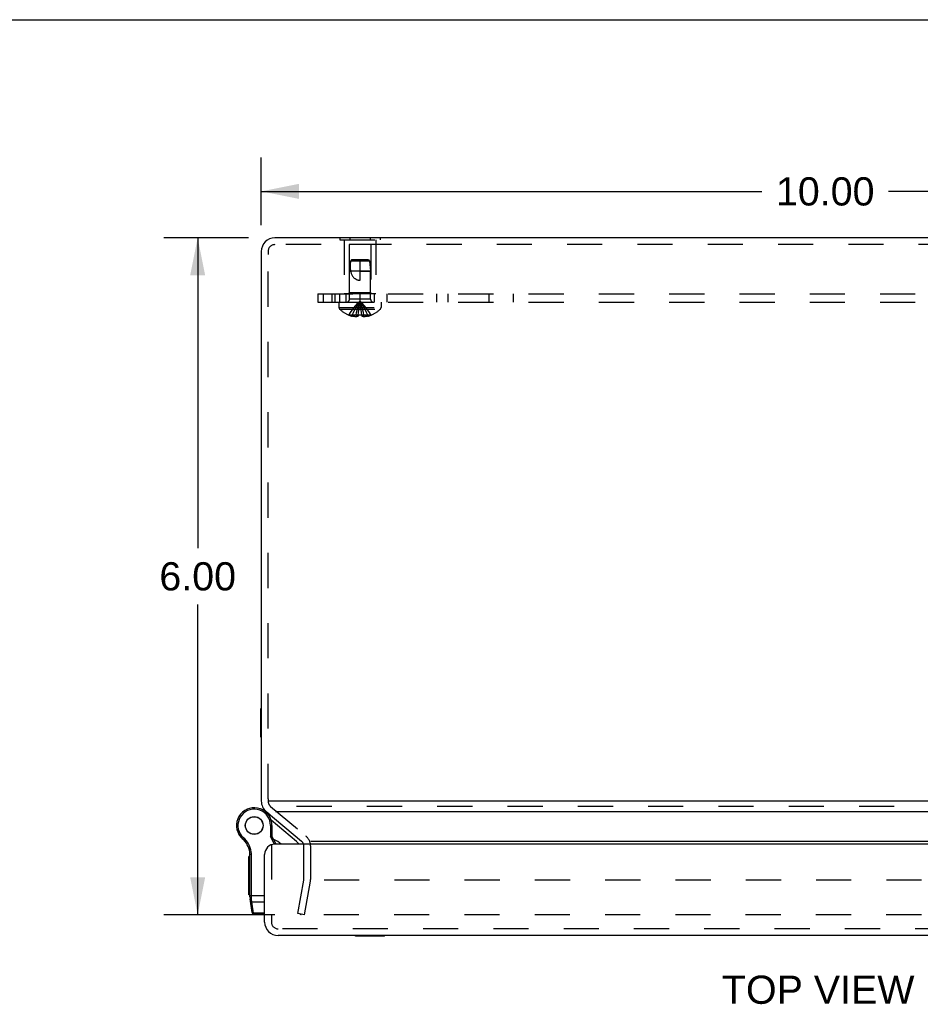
# Model space of a CAD drawing. Header units: inches. Extents: x 0 to 56.7, y 0 to 36.7.
# Tile 15 of 37: x 14.2 to 22.2, y 27.9 to 36.7. Entities that reach past the tile are written whole.
import ezdxf

# ---------------------------------------------------------------- set-up
doc = ezdxf.new("R2010")
doc.units = ezdxf.units.IN
doc.header["$LTSCALE"] = 3.116667
doc.header["$MEASUREMENT"] = 0
doc.linetypes.add('HIDDEN', pattern=[0.2, 0.1, -0.1])
doc.layers.get('0').update_dxf_attribs({"linetype": 'CONTINUOUS'})
for name, color, linetype in [('DEFAULT_2', 8, 'HIDDEN'), ('DIMENSIONS', 7, 'CONTINUOUS'), ('DOOR_ASSEMBLY', 7, 'CONTINUOUS'), ('SUBPANEL', 7, 'CONTINUOUS')]:
    doc.layers.add(name, color=color, linetype=linetype)
doc.styles.get("Standard").update_dxf_attribs({"font": 'arial.ttf'})
doc.dimstyles.new('DIMSTYLE_1', dxfattribs={"dimtxt": 0.25, "dimasz": 0.333333, "dimexe": 0.09, "dimexo": 0.07, "dimgap": 0.0375, "dimtad": 0, "dimtih": 1, "dimtoh": 1, "dimzin": 4, "dimdsep": 46, "dimtxsty": 'Standard', "dimblk": '_FILLED', "dimblk1": '_FILLED', "dimblk2": '_FILLED', "dimcen": 0.09, "dimadec": 3, "dimazin": 1, "dimtfac": 1, "dimtdec": 3, "dimtofl": 0, "dimtmove": 0, "dimatfit": 3, "dimldrblk": '_FILLED', "dimfxl": 0, "dimtolj": 1, "dimtzin": 4, "dimarcsym": 0})

# ---------------------------------------------------------------- blocks, each defined once
blk = doc.blocks.new('_FILLED')
at = {"color": 0, "linetype": 'ByBlock'}
blk.add_solid([(0, 0), (-1, 0.2), (-1, -0.2)], dxfattribs=at)
blk = doc.blocks.new('*D11')
at = {"layer": 'DIMENSIONS', "color": 2, "linetype": 'Continuous'}
for p, q in [((16.1957, 34.7327), (15.4449, 34.7327)), ((15.7449, 34.7327), (15.7449, 31.9826)), ((15.7449, 28.7324), (15.7449, 31.4826)), ((16.4296, 28.7324), (15.4449, 28.7324))]:
    blk.add_line(p, q, dxfattribs=at)
at = {"layer": 'DIMENSIONS', "color": 2, "linetype": 'Continuous', "xscale": 0.3333333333, "yscale": 0.3333333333, "zscale": 0.3333333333}
for p, rotation in [((15.7449, 34.7327), 90), ((15.7449, 28.7324), 270)]:
    blk.add_blockref('_FILLED', p, dxfattribs=dict(at, rotation=rotation))
at = {"layer": 'DIMENSIONS', "color": 2, "linetype": 'Continuous', "insert": (15.7449, 31.8576), "char_height": 0.25, "width": 0.679368, "attachment_point": 2, "line_spacing_factor": 0.9}
blk.add_mtext('6.00', dxfattribs=at)
blk = doc.blocks.new('*D12')
at = {"layer": 'DIMENSIONS', "color": 2, "linetype": 'Continuous'}
for p, q in [((16.3091, 34.8461), (16.3091, 35.4447)), ((26.3091, 34.8461), (26.3091, 35.4447)), ((16.3091, 35.1447), (20.7473, 35.1447)), ((26.3091, 35.1447), (21.8709, 35.1447))]:
    blk.add_line(p, q, dxfattribs=at)
at = {"layer": 'DIMENSIONS', "color": 2, "linetype": 'Continuous', "xscale": 0.3333333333, "yscale": 0.3333333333, "zscale": 0.3333333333, "rotation": 180}
blk.add_blockref('_FILLED', (16.3091, 35.1447), dxfattribs=at)
at = {"layer": 'DIMENSIONS', "color": 2, "linetype": 'Continuous', "xscale": 0.3333333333, "yscale": 0.3333333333, "zscale": 0.3333333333}
blk.add_blockref('_FILLED', (26.3091, 35.1447), dxfattribs=at)
at = {"layer": 'DIMENSIONS', "color": 2, "linetype": 'Continuous', "insert": (21.3091, 35.2697), "char_height": 0.25, "width": 0.873606, "attachment_point": 2, "line_spacing_factor": 0.9}
blk.add_mtext('10.00', dxfattribs=at)

msp = doc.modelspace()

# ---------------------------------------------------------------- linework, layer by layer
at = {"color": 7, "linetype": 'Continuous'}
for p, q in [((0, 36.6667), (56.6667, 36.6667)), ((17.0039, 34.7367), (17.0039, 34.7327)), ((17.0039, 34.7367), (17.3642, 34.7367)), ((17.094, 34.7367), (17.094, 34.7327)), ((17.2741, 34.7367), (17.2741, 34.7327)), ((17.3642, 34.7367), (17.3642, 34.7327)), ((16.3051, 30.3057), (16.3051, 30.5617)), ((16.3051, 30.5617), (16.3091, 30.5617)), ((16.3051, 30.3057), (16.3091, 30.3057)), ((16.371, 29.7397), (16.3691, 29.7397)), ((16.6498, 29.3971), (16.6498, 29.3978))]:
    msp.add_line(p, q, dxfattribs=at)
at = {"color": 3, "linetype": 'Continuous'}
for p, q in [((26.1891, 34.7327), (16.4291, 34.7327)), ((16.3091, 34.6127), (16.3091, 29.7397)), ((26.2887, 29.7397), (16.371, 29.7397)), ((16.3519, 29.6478), (16.6653, 29.3848)), ((16.4346, 29.6478), (26.2842, 29.6478)), ((16.7479, 29.3848), (25.9683, 29.3848))]:
    msp.add_line(p, q, dxfattribs=at)
for centre, start, end in [((16.4291, 34.6127), 90, 180), ((16.4291, 29.7397), 180, 230)]:
    msp.add_arc(centre, 0.12, start, end, dxfattribs=at)
at = {"layer": 'DEFAULT_2', "color": 8, "linetype": 'HIDDEN'}
for p, q in [((26.1891, 34.6727), (16.4291, 34.6727)), ((17.0039, 34.7327), (17.0039, 34.7157)), ((17.0039, 34.7157), (17.3642, 34.7157)), ((17.0441, 34.7157), (17.0441, 34.2367)), ((17.0891, 34.6742), (17.0891, 34.2467)), ((17.2791, 34.6742), (17.0891, 34.6742)), ((17.094, 34.7327), (17.094, 34.7157)), ((17.2741, 34.7327), (17.2741, 34.7157)), ((17.2791, 34.6742), (17.2791, 34.2467)), ((17.3241, 34.7157), (17.3241, 34.2367)), ((17.3642, 34.7327), (17.3642, 34.7157)), ((16.3691, 34.6127), (16.3691, 34.5864)), ((16.3691, 29.7591), (16.3691, 34.5864)), ((17.0991, 34.5268), (17.0901, 34.4367)), ((17.1101, 34.5367), (17.0991, 34.5268)), ((17.0991, 34.5268), (17.1048, 34.5319)), ((17.269, 34.5268), (17.0991, 34.5268)), ((17.1048, 34.5319), (17.1101, 34.5367)), ((17.2581, 34.5367), (17.1101, 34.5367)), ((17.1841, 34.3567), (17.1841, 34.5367)), ((17.2581, 34.5367), (17.269, 34.5268)), ((17.269, 34.5268), (17.2781, 34.4367)), ((17.0901, 34.1899), (17.0901, 34.4367)), ((17.2781, 34.4367), (17.0901, 34.4367)), ((17.1841, 34.4367), (17.2781, 34.4367)), ((17.2781, 34.1899), (17.2781, 34.4367)), ((17.3241, 34.2367), (17.0441, 34.2367)), ((17.0891, 34.2467), (17.0791, 34.2367)), ((17.2791, 34.2467), (17.0891, 34.2467)), ((17.2791, 34.2467), (17.2891, 34.2367)), ((16.9976, 34.1617), (16.9976, 34.1152)), ((16.9976, 34.1617), (17.3706, 34.1617)), ((17.2781, 34.1899), (17.0901, 34.1899)), ((17.1926, 34.113), (17.1899, 34.1335)), ((17.3706, 34.1617), (17.3706, 34.1152)), ((16.9976, 34.1152), (17.3706, 34.1152)), ((17.0038, 34.1007), (17.3643, 34.1007)), ((17.0848, 34.0488), (17.0846, 34.0484)), ((17.0858, 34.0484), (17.0848, 34.0488)), ((17.1686, 34.0484), (17.0858, 34.0484)), ((17.1156, 34.0484), (17.1156, 34.0383)), ((17.1492, 34.0484), (17.1492, 34.0334)), ((17.1686, 34.0484), (17.1707, 34.0708)), ((17.1686, 34.0488), (17.1686, 34.0484)), ((17.1686, 34.0484), (17.1686, 34.0383)), ((17.1951, 34.0921), (17.1926, 34.1132)), ((17.1974, 34.0705), (17.1951, 34.0923)), ((17.1996, 34.0484), (17.1974, 34.0708)), ((17.1995, 34.0488), (17.1996, 34.0484)), ((17.1996, 34.0484), (17.1996, 34.0383)), ((17.2823, 34.0484), (17.1996, 34.0484)), ((17.219, 34.0484), (17.219, 34.0334)), ((17.2526, 34.0484), (17.2526, 34.0383)), ((17.2823, 34.0484), (17.2833, 34.0488)), ((17.2833, 34.0488), (17.2836, 34.0484)), ((16.3691, 29.7591), (16.3691, 29.7397)), ((16.3905, 29.6937), (16.7038, 29.4308)), ((26.2842, 29.6937), (16.4346, 29.6937)), ((16.6867, 29.0501), (16.6867, 29.3388)), ((16.7467, 29.0501), (16.7467, 29.3388)), ((16.6335, 28.7428), (16.6858, 29.0397)), ((16.6926, 28.7324), (16.7449, 29.0292)), ((25.9037, 29.0397), (16.7585, 29.0397)), ((16.6926, 28.7324), (16.6335, 28.7428)), ((25.9018, 28.7324), (16.6629, 28.7324))]:
    msp.add_line(p, q, dxfattribs=at)
for points in [[(17.0991, 34.5268), (17.0982, 34.5153), (17.0975, 34.5037), (17.097, 34.4919), (17.0969, 34.4802), (17.0971, 34.4687), (17.0977, 34.4575), (17.0986, 34.4469), (17.1, 34.4367)], [(17.1, 34.4367), (17.1021, 34.4294), (17.1044, 34.4225), (17.1069, 34.416), (17.1095, 34.41), (17.1123, 34.4044), (17.1152, 34.3993), (17.1182, 34.3945), (17.1212, 34.3902), (17.1243, 34.3863), (17.1274, 34.3827), (17.1305, 34.3794), (17.1337, 34.3764), (17.1369, 34.3737), (17.1401, 34.3713), (17.1433, 34.3691), (17.1465, 34.367), (17.1498, 34.3652), (17.1532, 34.3635), (17.1568, 34.362), (17.1604, 34.3606), (17.1642, 34.3595), (17.1681, 34.3585), (17.172, 34.3577), (17.176, 34.3572), (17.18, 34.3568), (17.1841, 34.3567)], [(17.0848, 34.0488), (17.0985, 34.0708), (17.1133, 34.0923), (17.1293, 34.1132), (17.1464, 34.1335), (17.1647, 34.1532), (17.1841, 34.1724)], [(17.1156, 34.0484), (17.125, 34.0705), (17.1352, 34.0921), (17.1463, 34.113), (17.1581, 34.1334), (17.1707, 34.1532), (17.1841, 34.1724)], [(17.1492, 34.0484), (17.154, 34.0705), (17.1592, 34.0921), (17.1648, 34.113), (17.1708, 34.1334), (17.1772, 34.1532), (17.1841, 34.1724)], [(17.1707, 34.0705), (17.173, 34.0923), (17.1755, 34.1132), (17.1782, 34.1335), (17.181, 34.1532), (17.1841, 34.1724)], [(17.173, 34.0921), (17.1755, 34.113), (17.1782, 34.1334), (17.181, 34.1532), (17.1841, 34.1724)], [(17.1899, 34.1334), (17.1871, 34.1532), (17.1841, 34.1724)], [(17.1899, 34.1335), (17.1871, 34.1532), (17.1841, 34.1724)], [(17.219, 34.0484), (17.2141, 34.0705), (17.2089, 34.0921), (17.2033, 34.113), (17.1973, 34.1334), (17.1909, 34.1532), (17.1841, 34.1724)], [(17.2526, 34.0484), (17.2431, 34.0705), (17.2329, 34.0921), (17.2219, 34.113), (17.21, 34.1334), (17.1974, 34.1532), (17.1841, 34.1724)], [(17.2833, 34.0488), (17.2696, 34.0708), (17.2548, 34.0923), (17.2388, 34.1132), (17.2217, 34.1335), (17.2034, 34.1532), (17.1841, 34.1724)], [(17.1492, 34.0334), (17.1451, 34.0337), (17.1411, 34.034), (17.137, 34.0345), (17.1329, 34.035), (17.1287, 34.0357), (17.1244, 34.0364), (17.12, 34.0373), (17.1156, 34.0383)], [(17.1686, 34.0383), (17.1661, 34.0374), (17.1637, 34.0365), (17.1613, 34.0358), (17.1589, 34.0351), (17.1564, 34.0345), (17.154, 34.0341), (17.1516, 34.0337), (17.1492, 34.0334)], [(17.1995, 34.0488), (17.1944, 34.0485), (17.1892, 34.0484), (17.1841, 34.0484), (17.1789, 34.0484), (17.1737, 34.0485), (17.1686, 34.0488)], [(17.219, 34.0334), (17.2165, 34.0337), (17.2141, 34.0341), (17.2117, 34.0345), (17.2093, 34.0351), (17.2068, 34.0358), (17.2044, 34.0365), (17.202, 34.0374), (17.1996, 34.0383)], [(17.2526, 34.0383), (17.2481, 34.0373), (17.2437, 34.0364), (17.2394, 34.0357), (17.2352, 34.035), (17.2311, 34.0345), (17.227, 34.034), (17.223, 34.0337), (17.219, 34.0334)], [(16.6549, 28.7403), (16.6549, 28.7404), (16.6549, 28.741), (16.655, 28.7416)], [(16.6629, 28.7324), (16.6623, 28.7324), (16.6616, 28.7325), (16.661, 28.7326), (16.6604, 28.7328), (16.6598, 28.733), (16.6592, 28.7333), (16.6587, 28.7336), (16.6582, 28.7339), (16.6577, 28.7343), (16.6572, 28.7347), (16.6568, 28.7352), (16.6564, 28.7357), (16.6561, 28.7362), (16.6557, 28.7368), (16.6555, 28.7373), (16.6553, 28.7379), (16.6551, 28.7385), (16.655, 28.7391), (16.6549, 28.7398), (16.6549, 28.7403)]]:
    msp.add_lwpolyline(points, dxfattribs=at)
for centre, radius, start, end in [((16.4291, 34.6127), 0.06, 90, 180), ((17.0619, 34.1899), 0.0282, 270, 360), ((17.3063, 34.1899), 0.0282, 180, 270), ((17.0176, 34.1152), 0.02, 180, 226.4862), ((17.1841, 34.2905), 0.2618, 226.4862, 247.66431), ((17.1841, 34.2905), 0.2614, 247.91062, 254.80589), ((17.1841, 34.2905), 0.2614, 285.19411, 292.08938), ((17.1841, 34.2905), 0.2618, 292.33569, 313.5138), ((17.3506, 34.1152), 0.02, 313.5138, 360), ((16.4291, 29.7397), 0.06, 180, 230), ((16.6267, 29.3388), 0.12, 0, 50), ((16.6267, 29.3388), 0.06, 0.67894, 50), ((16.6267, 29.0501), 0.06, 350, 360), ((16.6267, 29.0501), 0.12, 350, 360)]:
    msp.add_arc(centre, radius, start, end, dxfattribs=at)
at = {"layer": 'DOOR_ASSEMBLY', "color": 7, "linetype": 'Continuous'}
for p, q in [((16.304, 29.6702), (16.3036, 29.6704)), ((16.3705, 29.6203), (16.3763, 29.6273)), ((16.3907, 29.5237), (16.3907, 29.4255)), ((16.4037, 29.5237), (16.3907, 29.5237)), ((16.6222, 29.3818), (16.3963, 29.5713)), ((16.4037, 29.5237), (16.4037, 29.4287)), ((16.1102, 29.4443), (16.1214, 29.4509)), ((16.1102, 29.4443), (16.1214, 29.4508)), ((16.1102, 29.4443), (16.1102, 29.4443)), ((16.1214, 29.4508), (16.1214, 29.4509)), ((16.1401, 29.4083), (16.1486, 29.4182)), ((16.4037, 29.4287), (16.3907, 29.4255)), ((16.4258, 29.3581), (16.3907, 29.4255)), ((16.4404, 29.3582), (16.4037, 29.4287)), ((16.1985, 28.909), (16.1985, 29.2494)), ((16.2085, 29.2494), (16.1985, 29.2494)), ((16.2085, 29.241), (16.1985, 29.241)), ((16.207, 29.2876), (16.2199, 29.2896)), ((16.2085, 28.8919), (16.2085, 29.2684)), ((16.2085, 29.2684), (16.2215, 29.2684)), ((16.2215, 28.8881), (16.2215, 29.2684)), ((16.2085, 29.1891), (16.1985, 29.1891)), ((16.2085, 29.1807), (16.1985, 29.1807)), ((16.2085, 29.1107), (16.1985, 29.1107)), ((16.2085, 28.9092), (16.1985, 28.9092)), ((16.2085, 28.909), (16.1985, 28.909)), ((16.2085, 28.9038), (16.3385, 28.9038)), ((16.2183, 28.8889), (16.2187, 28.8888)), ((16.2187, 28.8888), (16.2191, 28.8888)), ((16.2191, 28.8888), (16.2196, 28.8888)), ((16.2196, 28.8888), (16.22, 28.8888)), ((16.22, 28.8888), (16.2204, 28.8888)), ((16.2204, 28.8888), (16.2209, 28.8888)), ((16.2269, 28.7514), (16.2097, 28.8746)), ((16.2215, 28.8868), (16.2215, 28.8881)), ((16.2215, 28.8856), (16.2215, 28.8868)), ((16.2216, 28.8843), (16.2215, 28.8856)), ((16.2216, 28.883), (16.2216, 28.8843)), ((16.2216, 28.8818), (16.2216, 28.883)), ((16.2217, 28.8805), (16.2216, 28.8818)), ((16.2218, 28.8793), (16.2217, 28.8805)), ((16.2218, 28.878), (16.2218, 28.8793)), ((16.2219, 28.8768), (16.2218, 28.878)), ((16.2221, 28.8738), (16.222, 28.875)), ((16.2222, 28.8726), (16.2221, 28.8738)), ((16.2223, 28.8715), (16.2222, 28.8726)), ((16.2225, 28.8703), (16.2223, 28.8715)), ((16.2226, 28.8692), (16.2225, 28.8703)), ((16.2249, 28.8479), (16.2226, 28.8692)), ((16.2391, 28.7468), (16.2249, 28.8479)), ((16.2249, 28.8479), (16.3385, 28.8479)), ((16.2269, 28.7514), (16.2269, 28.7514)), ((16.2269, 28.7514), (16.2269, 28.7514)), ((16.2398, 28.7402), (16.2391, 28.7468)), ((16.3385, 28.7468), (16.2391, 28.7468)), ((16.3385, 28.7402), (16.2398, 28.7402)), ((17.1455, 28.5442), (17.1455, 28.5482)), ((17.4015, 28.5442), (17.1455, 28.5442)), ((17.4015, 28.5442), (17.4015, 28.5482))]:
    msp.add_line(p, q, dxfattribs=at)
at = {"layer": 'DOOR_ASSEMBLY', "color": 8, "linetype": 'HIDDEN'}
for p, q in [((16.3985, 29.3582), (16.3985, 28.6682)), ((26.1585, 28.6082), (16.4585, 28.6082))]:
    msp.add_line(p, q, dxfattribs=at)
at = {"layer": 'DOOR_ASSEMBLY', "color": 3, "linetype": 'Continuous'}
for p, q in [((26.1885, 29.3582), (16.4285, 29.3582)), ((16.3385, 28.6682), (16.3385, 29.2682)), ((26.1585, 28.5482), (16.4585, 28.5482))]:
    msp.add_line(p, q, dxfattribs=at)
at = {"layer": 'DOOR_ASSEMBLY', "color": 7, "linetype": 'Continuous'}
for points in [[(16.2085, 28.8919), (16.2085, 28.8918), (16.2085, 28.8918), (16.2085, 28.8917), (16.2085, 28.8917), (16.2086, 28.8916), (16.2086, 28.8916), (16.2086, 28.8915), (16.2086, 28.8915), (16.2087, 28.8914), (16.2087, 28.8914), (16.2087, 28.8913), (16.2088, 28.8913), (16.2088, 28.8912), (16.2089, 28.8912), (16.2089, 28.8911), (16.209, 28.8911), (16.209, 28.891), (16.2091, 28.891), (16.2092, 28.8909), (16.2092, 28.8909), (16.2093, 28.8908), (16.2094, 28.8908), (16.2095, 28.8907), (16.2095, 28.8907), (16.2096, 28.8906), (16.2097, 28.8906), (16.2098, 28.8905), (16.2099, 28.8905), (16.21, 28.8904), (16.2101, 28.8904), (16.2102, 28.8903), (16.2103, 28.8903), (16.2104, 28.8902), (16.2106, 28.8902), (16.2107, 28.8902), (16.2108, 28.8901), (16.2109, 28.8901), (16.211, 28.89), (16.2112, 28.89), (16.2113, 28.8899), (16.2114, 28.8899), (16.2116, 28.8899), (16.2117, 28.8898), (16.2119, 28.8898), (16.212, 28.8897), (16.2122, 28.8897), (16.2123, 28.8897), (16.2125, 28.8896), (16.2126, 28.8896), (16.2128, 28.8896), (16.213, 28.8895), (16.2131, 28.8895), (16.2133, 28.8895), (16.2135, 28.8894), (16.2136, 28.8894), (16.2138, 28.8894), (16.214, 28.8893), (16.2142, 28.8893), (16.2143, 28.8893), (16.2145, 28.8892), (16.2147, 28.8892), (16.2149, 28.8892), (16.2151, 28.8892), (16.2153, 28.8891), (16.2155, 28.8891), (16.2156, 28.8891), (16.2158, 28.8891), (16.216, 28.889), (16.2162, 28.889), (16.2164, 28.889), (16.2166, 28.889), (16.2168, 28.889), (16.217, 28.8889), (16.2172, 28.8889), (16.2175, 28.8889), (16.2177, 28.8889), (16.2179, 28.8889), (16.2183, 28.8889)], [(16.2209, 28.8888), (16.2211, 28.8888), (16.2215, 28.8888)], [(16.2097, 28.8746), (16.2097, 28.8745), (16.2098, 28.8743), (16.2098, 28.8742), (16.2098, 28.8741), (16.2098, 28.874), (16.2099, 28.8739), (16.2099, 28.8738), (16.21, 28.8737), (16.21, 28.8735), (16.2101, 28.8734), (16.2101, 28.8733), (16.2102, 28.8732), (16.2102, 28.8731), (16.2103, 28.873), (16.2104, 28.8729), (16.2104, 28.8728), (16.2105, 28.8727), (16.2106, 28.8726), (16.2107, 28.8725), (16.2107, 28.8724), (16.2108, 28.8723), (16.2109, 28.8722), (16.211, 28.8721), (16.2111, 28.872), (16.2112, 28.8719), (16.2113, 28.8718), (16.2114, 28.8717), (16.2115, 28.8716), (16.2116, 28.8715), (16.2118, 28.8714), (16.2119, 28.8713), (16.212, 28.8712), (16.2121, 28.8711), (16.2122, 28.8711), (16.2124, 28.871), (16.2125, 28.8709), (16.2126, 28.8708), (16.2128, 28.8707), (16.2129, 28.8707), (16.2131, 28.8706), (16.2132, 28.8705), (16.2134, 28.8704), (16.2135, 28.8704), (16.2137, 28.8703), (16.2138, 28.8702), (16.214, 28.8702), (16.2141, 28.8701), (16.2143, 28.87), (16.2145, 28.87), (16.2146, 28.8699), (16.2148, 28.8699), (16.215, 28.8698), (16.2151, 28.8698), (16.2153, 28.8697), (16.2155, 28.8697), (16.2157, 28.8696), (16.2159, 28.8696), (16.216, 28.8695), (16.2162, 28.8695), (16.2164, 28.8694), (16.2166, 28.8694), (16.2168, 28.8694), (16.217, 28.8693), (16.2172, 28.8693), (16.2174, 28.8693), (16.2176, 28.8692), (16.2178, 28.8692), (16.218, 28.8692), (16.2182, 28.8692), (16.2184, 28.8692), (16.2186, 28.8691), (16.2188, 28.8691), (16.219, 28.8691), (16.2192, 28.8691), (16.2194, 28.8691), (16.2196, 28.8691), (16.2198, 28.8691), (16.22, 28.8691), (16.2202, 28.8691), (16.2205, 28.8691), (16.2207, 28.8691), (16.2209, 28.8691), (16.2211, 28.8691), (16.2213, 28.8691), (16.2215, 28.8691), (16.2217, 28.8691), (16.2219, 28.8691), (16.2222, 28.8691), (16.2224, 28.8691), (16.2226, 28.8692)], [(16.2121, 28.8577), (16.2121, 28.8575), (16.2121, 28.8574), (16.2122, 28.8572), (16.2122, 28.857), (16.2122, 28.8568), (16.2123, 28.8566), (16.2123, 28.8564), (16.2124, 28.8562), (16.2125, 28.856), (16.2125, 28.8558), (16.2126, 28.8557), (16.2127, 28.8555), (16.2127, 28.8553), (16.2128, 28.8551), (16.2129, 28.8549), (16.213, 28.8548), (16.213, 28.8546), (16.2131, 28.8544), (16.2132, 28.8542), (16.2133, 28.854), (16.2134, 28.8539), (16.2135, 28.8537), (16.2136, 28.8535), (16.2137, 28.8534), (16.2138, 28.8532), (16.214, 28.853), (16.2141, 28.8529), (16.2142, 28.8527), (16.2143, 28.8526), (16.2145, 28.8524), (16.2146, 28.8523), (16.2147, 28.8521), (16.2148, 28.852), (16.215, 28.8518), (16.2151, 28.8517), (16.2153, 28.8515), (16.2154, 28.8514), (16.2156, 28.8512), (16.2157, 28.8511), (16.2159, 28.851), (16.216, 28.8508), (16.2162, 28.8507), (16.2164, 28.8506), (16.2165, 28.8505), (16.2167, 28.8503), (16.2169, 28.8502), (16.217, 28.8501), (16.2172, 28.85), (16.2174, 28.8499), (16.2176, 28.8498), (16.2177, 28.8497), (16.2179, 28.8496), (16.2181, 28.8495), (16.2183, 28.8494), (16.2185, 28.8493), (16.2187, 28.8492), (16.2189, 28.8491), (16.2191, 28.849), (16.2193, 28.8489), (16.2194, 28.8489), (16.2196, 28.8488), (16.2198, 28.8487), (16.22, 28.8486), (16.2203, 28.8486), (16.2205, 28.8485), (16.2207, 28.8484), (16.2209, 28.8484), (16.2211, 28.8483), (16.2213, 28.8483), (16.2215, 28.8482), (16.2217, 28.8482), (16.2219, 28.8482), (16.2221, 28.8481), (16.2223, 28.8481), (16.2226, 28.848), (16.2228, 28.848), (16.223, 28.848), (16.2232, 28.848), (16.2234, 28.848), (16.2236, 28.8479), (16.2239, 28.8479), (16.2241, 28.8479), (16.2243, 28.8479), (16.2245, 28.8479), (16.2247, 28.8479), (16.2249, 28.8479)], [(16.222, 28.875), (16.222, 28.8762), (16.2219, 28.8768)], [(16.2262, 28.7566), (16.2262, 28.7564), (16.2263, 28.7562), (16.2263, 28.756), (16.2263, 28.7558), (16.2264, 28.7557), (16.2264, 28.7555), (16.2265, 28.7553), (16.2265, 28.7551), (16.2266, 28.7549), (16.2267, 28.7547), (16.2267, 28.7545), (16.2268, 28.7543), (16.2269, 28.7542), (16.2269, 28.754), (16.227, 28.7538), (16.2271, 28.7536), (16.2272, 28.7534), (16.2273, 28.7533), (16.2274, 28.7531), (16.2275, 28.7529), (16.2276, 28.7528), (16.2277, 28.7526), (16.2278, 28.7524), (16.2279, 28.7522), (16.228, 28.7521), (16.2281, 28.7519), (16.2282, 28.7518), (16.2283, 28.7516), (16.2285, 28.7514), (16.2286, 28.7513), (16.2287, 28.7511), (16.2289, 28.751), (16.229, 28.7508), (16.2291, 28.7507), (16.2293, 28.7505), (16.2294, 28.7504), (16.2296, 28.7503), (16.2297, 28.7501), (16.2299, 28.75), (16.23, 28.7498), (16.2302, 28.7497), (16.2303, 28.7496), (16.2305, 28.7495), (16.2307, 28.7493), (16.2308, 28.7492), (16.231, 28.7491), (16.2312, 28.749), (16.2313, 28.7489), (16.2315, 28.7488), (16.2317, 28.7486), (16.2319, 28.7485), (16.2321, 28.7484), (16.2322, 28.7483), (16.2324, 28.7482), (16.2326, 28.7482), (16.2328, 28.7481), (16.233, 28.748), (16.2332, 28.7479), (16.2334, 28.7478), (16.2336, 28.7477), (16.2338, 28.7477), (16.234, 28.7476), (16.2342, 28.7475), (16.2344, 28.7474), (16.2346, 28.7474), (16.2348, 28.7473), (16.235, 28.7473), (16.2352, 28.7472), (16.2354, 28.7472), (16.2356, 28.7471), (16.2358, 28.7471), (16.2361, 28.747), (16.2363, 28.747), (16.2365, 28.747), (16.2367, 28.7469), (16.2369, 28.7469), (16.2371, 28.7469), (16.2373, 28.7468), (16.2376, 28.7468), (16.2378, 28.7468), (16.238, 28.7468), (16.2382, 28.7468), (16.2384, 28.7468), (16.2387, 28.7468), (16.2389, 28.7468), (16.2391, 28.7468)]]:
    msp.add_lwpolyline(points, dxfattribs=at)
for radius in [0.079, 0.078]:
    msp.add_circle((16.2462, 29.5237), radius, dxfattribs=at)
for centre, radius, start, end in [((16.2462, 29.5237), 0.1575, 0, 210.26499), ((16.2462, 29.5237), 0.1445, 0, 210.26499), ((16.2092, 29.4281), 0.26, 50, 68.622), ((16.2462, 29.5237), 0.1575, 210.27865, 232.68689), ((16.2329, 29.5159), 0.1421, 210.26499, 229.20673), ((16.2329, 29.5159), 0.1291, 210.26499, 229.20673), ((16.0094, 29.2569), 0.213, 8.84009, 49.20673), ((16.0094, 29.2569), 0.2, 8.84009, 49.20673), ((16.3466, 29.2015), 0.21, 48.27124, 69.70189), ((16.5611, 29.3091), 0.095, 31.1408, 50), ((16.0835, 29.2684), 0.125, 0, 8.84009), ((16.0835, 29.2684), 0.138, 0, 8.84009), ((16.3335, 28.8919), 0.125, 180, 187.96175), ((16.2398, 28.7532), 0.013, 187.97573, 270)]:
    msp.add_arc(centre, radius, start, end, dxfattribs=at)
at = {"layer": 'DOOR_ASSEMBLY', "color": 3, "linetype": 'Continuous'}
for centre, radius, start, end in [((16.4285, 29.2682), 0.09, 90, 180), ((16.4585, 28.6682), 0.12, 180, 270)]:
    msp.add_arc(centre, radius, start, end, dxfattribs=at)
at = {"layer": 'DOOR_ASSEMBLY', "color": 8, "linetype": 'HIDDEN'}
msp.add_arc((16.4585, 28.6682), 0.06, 180, 270, dxfattribs=at)
at = {"layer": 'SUBPANEL', "color": 8, "linetype": 'HIDDEN'}
for p, q in [((16.8091, 34.2367), (16.8091, 34.1617)), ((16.8091, 34.2367), (25.8091, 34.2367)), ((16.8608, 34.1617), (16.8608, 34.2367)), ((16.9341, 34.2367), (16.9341, 34.1617)), ((16.9631, 34.1617), (16.9631, 34.2367)), ((17.0031, 34.2367), (17.0031, 34.1617)), ((17.0591, 34.2367), (17.0591, 34.1617)), ((17.1841, 34.1617), (17.1841, 34.2367)), ((17.3091, 34.2367), (17.3091, 34.1617)), ((17.426, 34.1617), (17.426, 34.2367)), ((17.8656, 34.1617), (17.8656, 34.2367)), ((17.9668, 34.1617), (17.9668, 34.2367)), ((18.3251, 34.2367), (18.3251, 34.1617)), ((18.5431, 34.2367), (18.5431, 34.1617)), ((16.8091, 34.1617), (25.8091, 34.1617))]:
    msp.add_line(p, q, dxfattribs=at)

# ---------------------------------------------------------------- texts
at = {"layer": 'DIMENSIONS', "color": 2, "linetype": 'Continuous', "insert": (21.2467, 28.1934), "char_height": 0.25, "width": 1.703532, "attachment_point": 2, "line_spacing_factor": 0.9}
msp.add_mtext('TOP VIEW', dxfattribs=at)

# ---------------------------------------------------------------- dimensions: what is measured, and where the dimension line sits
at = {"layer": 'DIMENSIONS', "color": 2, "linetype": 'Continuous'}
dim = msp.add_linear_dim(base=(26.3091, 35.1447), p1=(16.3091, 35.5147), p2=(26.3091, 35.5147), dimstyle='DIMSTYLE_1', dxfattribs=at)
dim.commit()
dim.dimension.update_dxf_attribs({"geometry": '*D12', "text_midpoint": (21.3197, 35.1433), "dimtype": 160})
dim = msp.add_linear_dim(base=(15.7449, 34.7327), p1=(16.4996, 28.7324), p2=(16.2657, 34.7327), angle=90, dimstyle='DIMSTYLE_1', dxfattribs=at)
dim.commit()
dim.dimension.update_dxf_attribs({"geometry": '*D11', "text_midpoint": (15.7432, 31.7312), "dimtype": 160})

doc.saveas('drawing.dxf')
